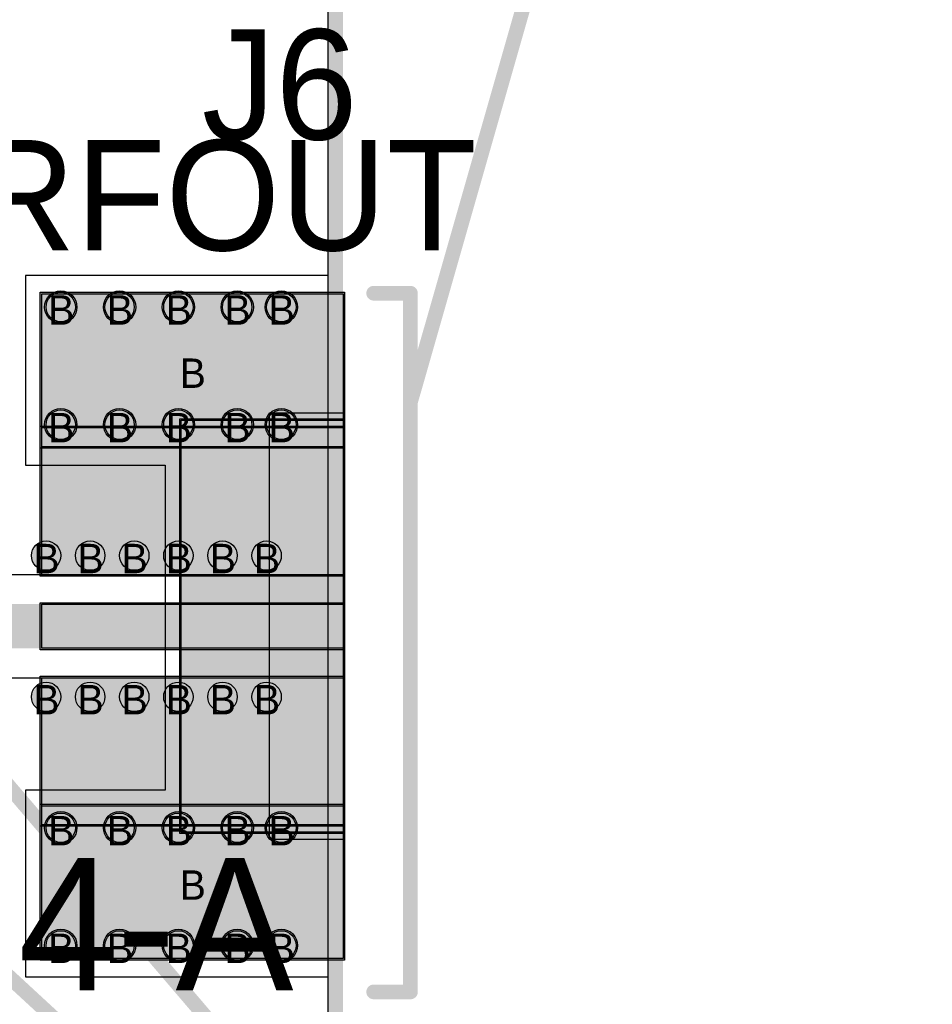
# Model space of a CAD drawing. Header units: millimetres. Extents: x -1.5 to 11.1, y -3 to 5.
# Tile 121 of 256: x 0.985 to 1.606, y 0.963 to 1.633. Entities that reach past the tile are written whole.
import ezdxf

# ---------------------------------------------------------------- set-up
doc = ezdxf.new("R2010")
doc.units = ezdxf.units.MM
doc.header["$MEASUREMENT"] = 0
for name, color, linetype, true_color in [('BottomLayer', 5, 'Continuous', 0x0000ff), ('BottomSolder', 6, 'Continuous', 0xff00ff), ('Document', 7, 'Continuous', 0x7f7f00), ('DrillDrawing', 1, 'Continuous', 0xff0000), ('Metal_2', 7, 'Continuous', 0x7f0000), ('Metal_3', 7, 'Continuous', 0x3f7f00), ('Profile', 6, 'Continuous', 0xff00ff), ('TopLayer', 1, 'Continuous', 0xff0000), ('TopOverlay', 2, 'Continuous', 0xffff00), ('TopSolder', 7, 'Continuous', 0x7f007f)]:
    doc.layers.add(name, color=color, linetype=linetype, true_color=true_color)
doc.styles.add('textstyle104', font='txt')
doc.styles.add('textstyle105', font='txt')
doc.styles.add('textstyle181', font='txt')
doc.styles.add('textstyle182', font='txt')
doc.styles.add('textstyle183', font='txt')
doc.styles.add('textstyle184', font='txt')
doc.styles.add('textstyle185', font='txt')
doc.styles.add('textstyle186', font='txt')
doc.styles.add('textstyle187', font='txt')
doc.styles.add('textstyle188', font='txt')
doc.styles.add('textstyle256', font='txt')
doc.styles.add('textstyle257', font='txt')
doc.styles.add('textstyle258', font='txt')
doc.styles.add('textstyle259', font='txt')
doc.styles.add('textstyle459', font='txt')
doc.styles.add('textstyle460', font='txt')
doc.styles.add('textstyle461', font='txt')
doc.styles.add('textstyle462', font='txt')
doc.styles.add('textstyle463', font='txt')
doc.styles.add('textstyle464', font='txt')
doc.styles.add('textstyle465', font='txt')
doc.styles.add('textstyle466', font='txt')
doc.styles.add('textstyle467', font='txt')
doc.styles.add('textstyle468', font='txt')
doc.styles.add('textstyle469', font='txt')
doc.styles.add('textstyle470', font='txt')
doc.styles.add('textstyle471', font='txt')
doc.styles.add('textstyle472', font='txt')
doc.styles.add('textstyle473', font='txt')
doc.styles.add('textstyle474', font='txt')
doc.styles.add('textstyle475', font='txt')
doc.styles.add('textstyle476', font='txt')
doc.styles.add('textstyle477', font='txt')
doc.styles.add('textstyle478', font='txt')
doc.styles.add('textstyle735', font='txt')
doc.styles.add('textstyle736', font='txt')
doc.styles.add('textstyle795', font='txt')

# ---------------------------------------------------------------- blocks, each defined once
blk = doc.blocks.new('SMA_R_____P___R__D___H_F____21')
at = {"layer": 'BottomLayer', "true_color": 0x0000ff}
for points in [[(-0.005, 0.226), (0.2, 0.226), (0.2, 0.122), (-0.005, 0.122)], [(-0.005, 0.14), (0.105, 0.14), (0.105, -0.14), (-0.005, -0.14)], [(-0.005, -0.122), (0.2, -0.122), (0.2, -0.226), (-0.005, -0.226)]]:
    blk.add_hatch(color=5, dxfattribs=at).paths.add_polyline_path(points, flags=0)
h = blk.add_hatch(color=5, dxfattribs=at)
edge = h.paths.add_edge_path(flags=0)
edge.add_arc((0.037, 0.217), 0.01, 0, 360)
h = blk.add_hatch(color=5, dxfattribs=at)
edge = h.paths.add_edge_path(flags=0)
edge.add_arc((0.067, 0.217), 0.01, 0, 360)
h = blk.add_hatch(color=5, dxfattribs=at)
edge = h.paths.add_edge_path(flags=0)
edge.add_arc((0.107, 0.217), 0.01, 0, 360)
h = blk.add_hatch(color=5, dxfattribs=at)
edge = h.paths.add_edge_path(flags=0)
edge.add_arc((0.147, 0.217), 0.01, 0, 360)
h = blk.add_hatch(color=5, dxfattribs=at)
edge = h.paths.add_edge_path(flags=0)
edge.add_arc((0.187, 0.217), 0.01, 0, 360)
h = blk.add_hatch(color=5, dxfattribs=at)
edge = h.paths.add_edge_path(flags=0)
edge.add_arc((0.037, 0.137), 0.01, 0, 360)
h = blk.add_hatch(color=5, dxfattribs=at)
edge = h.paths.add_edge_path(flags=0)
edge.add_arc((0.067, 0.137), 0.01, 0, 360)
h = blk.add_hatch(color=5, dxfattribs=at)
edge = h.paths.add_edge_path(flags=0)
edge.add_arc((0.107, 0.137), 0.01, 0, 360)
h = blk.add_hatch(color=5, dxfattribs=at)
edge = h.paths.add_edge_path(flags=0)
edge.add_arc((0.147, 0.137), 0.01, 0, 360)
h = blk.add_hatch(color=5, dxfattribs=at)
edge = h.paths.add_edge_path(flags=0)
edge.add_arc((0.187, 0.137), 0.01, 0, 360)
h = blk.add_hatch(color=5, dxfattribs=at)
edge = h.paths.add_edge_path(flags=0)
edge.add_arc((0.037, -0.137), 0.01, 0, 360)
h = blk.add_hatch(color=5, dxfattribs=at)
edge = h.paths.add_edge_path(flags=0)
edge.add_arc((0.067, -0.137), 0.01, 0, 360)
h = blk.add_hatch(color=5, dxfattribs=at)
edge = h.paths.add_edge_path(flags=0)
edge.add_arc((0.107, -0.137), 0.01, 0, 360)
h = blk.add_hatch(color=5, dxfattribs=at)
edge = h.paths.add_edge_path(flags=0)
edge.add_arc((0.147, -0.137), 0.01, 0, 360)
h = blk.add_hatch(color=5, dxfattribs=at)
edge = h.paths.add_edge_path(flags=0)
edge.add_arc((0.187, -0.137), 0.01, 0, 360)
h = blk.add_hatch(color=5, dxfattribs=at)
edge = h.paths.add_edge_path(flags=0)
edge.add_arc((0.037, -0.217), 0.01, 0, 360)
h = blk.add_hatch(color=5, dxfattribs=at)
edge = h.paths.add_edge_path(flags=0)
edge.add_arc((0.067, -0.217), 0.01, 0, 360)
h = blk.add_hatch(color=5, dxfattribs=at)
edge = h.paths.add_edge_path(flags=0)
edge.add_arc((0.107, -0.217), 0.01, 0, 360)
h = blk.add_hatch(color=5, dxfattribs=at)
edge = h.paths.add_edge_path(flags=0)
edge.add_arc((0.147, -0.217), 0.01, 0, 360)
h = blk.add_hatch(color=5, dxfattribs=at)
edge = h.paths.add_edge_path(flags=0)
edge.add_arc((0.187, -0.217), 0.01, 0, 360)
at = {"layer": 'BottomSolder', "true_color": 0xff00ff}
h = blk.add_hatch(color=6, dxfattribs=at)
edge = h.paths.add_edge_path(flags=0)
edge.add_arc((0.037, 0.217), 0.011, 0, 360)
h = blk.add_hatch(color=6, dxfattribs=at)
edge = h.paths.add_edge_path(flags=0)
edge.add_arc((0.067, 0.217), 0.011, 0, 360)
h = blk.add_hatch(color=6, dxfattribs=at)
edge = h.paths.add_edge_path(flags=0)
edge.add_arc((0.107, 0.217), 0.011, 0, 360)
h = blk.add_hatch(color=6, dxfattribs=at)
edge = h.paths.add_edge_path(flags=0)
edge.add_arc((0.147, 0.217), 0.011, 0, 360)
h = blk.add_hatch(color=6, dxfattribs=at)
edge = h.paths.add_edge_path(flags=0)
edge.add_arc((0.187, 0.217), 0.011, 0, 360)
for points in [[(-0.006, 0.227), (0.201, 0.227), (0.201, 0.121), (-0.006, 0.121)], [(-0.006, 0.141), (0.106, 0.141), (0.106, -0.141), (-0.006, -0.141)], [(-0.006, -0.121), (0.201, -0.121), (0.201, -0.227), (-0.006, -0.227)]]:
    blk.add_hatch(color=6, dxfattribs=at).paths.add_polyline_path(points, flags=0)
h = blk.add_hatch(color=6, dxfattribs=at)
edge = h.paths.add_edge_path(flags=0)
edge.add_arc((0.037, 0.137), 0.011, 0, 360)
h = blk.add_hatch(color=6, dxfattribs=at)
edge = h.paths.add_edge_path(flags=0)
edge.add_arc((0.067, 0.137), 0.011, 0, 360)
h = blk.add_hatch(color=6, dxfattribs=at)
edge = h.paths.add_edge_path(flags=0)
edge.add_arc((0.107, 0.137), 0.011, 0, 360)
h = blk.add_hatch(color=6, dxfattribs=at)
edge = h.paths.add_edge_path(flags=0)
edge.add_arc((0.147, 0.137), 0.011, 0, 360)
h = blk.add_hatch(color=6, dxfattribs=at)
edge = h.paths.add_edge_path(flags=0)
edge.add_arc((0.187, 0.137), 0.011, 0, 360)
h = blk.add_hatch(color=6, dxfattribs=at)
edge = h.paths.add_edge_path(flags=0)
edge.add_arc((0.037, -0.137), 0.011, 0, 360)
h = blk.add_hatch(color=6, dxfattribs=at)
edge = h.paths.add_edge_path(flags=0)
edge.add_arc((0.067, -0.137), 0.011, 0, 360)
h = blk.add_hatch(color=6, dxfattribs=at)
edge = h.paths.add_edge_path(flags=0)
edge.add_arc((0.107, -0.137), 0.011, 0, 360)
h = blk.add_hatch(color=6, dxfattribs=at)
edge = h.paths.add_edge_path(flags=0)
edge.add_arc((0.147, -0.137), 0.011, 0, 360)
h = blk.add_hatch(color=6, dxfattribs=at)
edge = h.paths.add_edge_path(flags=0)
edge.add_arc((0.187, -0.137), 0.011, 0, 360)
h = blk.add_hatch(color=6, dxfattribs=at)
edge = h.paths.add_edge_path(flags=0)
edge.add_arc((0.037, -0.217), 0.011, 0, 360)
h = blk.add_hatch(color=6, dxfattribs=at)
edge = h.paths.add_edge_path(flags=0)
edge.add_arc((0.067, -0.217), 0.011, 0, 360)
h = blk.add_hatch(color=6, dxfattribs=at)
edge = h.paths.add_edge_path(flags=0)
edge.add_arc((0.107, -0.217), 0.011, 0, 360)
h = blk.add_hatch(color=6, dxfattribs=at)
edge = h.paths.add_edge_path(flags=0)
edge.add_arc((0.147, -0.217), 0.011, 0, 360)
h = blk.add_hatch(color=6, dxfattribs=at)
edge = h.paths.add_edge_path(flags=0)
edge.add_arc((0.187, -0.217), 0.011, 0, 360)
at = {"layer": 'Metal_2', "true_color": 0x7f0000}
for points in [[(-0.005, 0.226), (0.2, 0.226), (0.2, 0.122), (-0.005, 0.122)], [(-0.005, 0.145), (0.045, 0.145), (0.045, -0.145), (-0.005, -0.145)], [(-0.005, -0.122), (0.2, -0.122), (0.2, -0.226), (-0.005, -0.226)]]:
    blk.add_hatch(color=16, dxfattribs=at).paths.add_polyline_path(points, flags=0)
h = blk.add_hatch(color=16, dxfattribs=at)
edge = h.paths.add_edge_path(flags=0)
edge.add_arc((0.037, 0.217), 0.01, 0, 360)
h = blk.add_hatch(color=16, dxfattribs=at)
edge = h.paths.add_edge_path(flags=0)
edge.add_arc((0.067, 0.217), 0.01, 0, 360)
h = blk.add_hatch(color=16, dxfattribs=at)
edge = h.paths.add_edge_path(flags=0)
edge.add_arc((0.107, 0.217), 0.01, 0, 360)
h = blk.add_hatch(color=16, dxfattribs=at)
edge = h.paths.add_edge_path(flags=0)
edge.add_arc((0.147, 0.217), 0.01, 0, 360)
h = blk.add_hatch(color=16, dxfattribs=at)
edge = h.paths.add_edge_path(flags=0)
edge.add_arc((0.187, 0.217), 0.01, 0, 360)
h = blk.add_hatch(color=16, dxfattribs=at)
edge = h.paths.add_edge_path(flags=0)
edge.add_arc((0.037, 0.137), 0.01, 0, 360)
h = blk.add_hatch(color=16, dxfattribs=at)
edge = h.paths.add_edge_path(flags=0)
edge.add_arc((0.067, 0.137), 0.01, 0, 360)
h = blk.add_hatch(color=16, dxfattribs=at)
edge = h.paths.add_edge_path(flags=0)
edge.add_arc((0.107, 0.137), 0.01, 0, 360)
h = blk.add_hatch(color=16, dxfattribs=at)
edge = h.paths.add_edge_path(flags=0)
edge.add_arc((0.147, 0.137), 0.01, 0, 360)
h = blk.add_hatch(color=16, dxfattribs=at)
edge = h.paths.add_edge_path(flags=0)
edge.add_arc((0.187, 0.137), 0.01, 0, 360)
h = blk.add_hatch(color=16, dxfattribs=at)
edge = h.paths.add_edge_path(flags=0)
edge.add_arc((0.037, -0.137), 0.01, 0, 360)
h = blk.add_hatch(color=16, dxfattribs=at)
edge = h.paths.add_edge_path(flags=0)
edge.add_arc((0.067, -0.137), 0.01, 0, 360)
h = blk.add_hatch(color=16, dxfattribs=at)
edge = h.paths.add_edge_path(flags=0)
edge.add_arc((0.107, -0.137), 0.01, 0, 360)
h = blk.add_hatch(color=16, dxfattribs=at)
edge = h.paths.add_edge_path(flags=0)
edge.add_arc((0.147, -0.137), 0.01, 0, 360)
h = blk.add_hatch(color=16, dxfattribs=at)
edge = h.paths.add_edge_path(flags=0)
edge.add_arc((0.187, -0.137), 0.01, 0, 360)
h = blk.add_hatch(color=16, dxfattribs=at)
edge = h.paths.add_edge_path(flags=0)
edge.add_arc((0.037, -0.217), 0.01, 0, 360)
h = blk.add_hatch(color=16, dxfattribs=at)
edge = h.paths.add_edge_path(flags=0)
edge.add_arc((0.067, -0.217), 0.01, 0, 360)
h = blk.add_hatch(color=16, dxfattribs=at)
edge = h.paths.add_edge_path(flags=0)
edge.add_arc((0.107, -0.217), 0.01, 0, 360)
h = blk.add_hatch(color=16, dxfattribs=at)
edge = h.paths.add_edge_path(flags=0)
edge.add_arc((0.147, -0.217), 0.01, 0, 360)
h = blk.add_hatch(color=16, dxfattribs=at)
edge = h.paths.add_edge_path(flags=0)
edge.add_arc((0.187, -0.217), 0.01, 0, 360)
at = {"layer": 'Metal_3', "true_color": 0x3f7f00}
for points in [[(-0.005, 0.226), (0.2, 0.226), (0.2, 0.122), (-0.005, 0.122)], [(-0.005, -0.122), (0.2, -0.122), (0.2, -0.226), (-0.005, -0.226)]]:
    blk.add_hatch(color=76, dxfattribs=at).paths.add_polyline_path(points, flags=0)
h = blk.add_hatch(color=76, dxfattribs=at)
edge = h.paths.add_edge_path(flags=0)
edge.add_arc((0.037, 0.217), 0.01, 0, 360)
h = blk.add_hatch(color=76, dxfattribs=at)
edge = h.paths.add_edge_path(flags=0)
edge.add_arc((0.067, 0.217), 0.01, 0, 360)
h = blk.add_hatch(color=76, dxfattribs=at)
edge = h.paths.add_edge_path(flags=0)
edge.add_arc((0.107, 0.217), 0.01, 0, 360)
h = blk.add_hatch(color=76, dxfattribs=at)
edge = h.paths.add_edge_path(flags=0)
edge.add_arc((0.147, 0.217), 0.01, 0, 360)
h = blk.add_hatch(color=76, dxfattribs=at)
edge = h.paths.add_edge_path(flags=0)
edge.add_arc((0.187, 0.217), 0.01, 0, 360)
h = blk.add_hatch(color=76, dxfattribs=at)
edge = h.paths.add_edge_path(flags=0)
edge.add_arc((0.037, 0.137), 0.01, 0, 360)
h = blk.add_hatch(color=76, dxfattribs=at)
edge = h.paths.add_edge_path(flags=0)
edge.add_arc((0.067, 0.137), 0.01, 0, 360)
h = blk.add_hatch(color=76, dxfattribs=at)
edge = h.paths.add_edge_path(flags=0)
edge.add_arc((0.107, 0.137), 0.01, 0, 360)
h = blk.add_hatch(color=76, dxfattribs=at)
edge = h.paths.add_edge_path(flags=0)
edge.add_arc((0.147, 0.137), 0.01, 0, 360)
h = blk.add_hatch(color=76, dxfattribs=at)
edge = h.paths.add_edge_path(flags=0)
edge.add_arc((0.187, 0.137), 0.01, 0, 360)
h = blk.add_hatch(color=76, dxfattribs=at)
edge = h.paths.add_edge_path(flags=0)
edge.add_arc((0.037, -0.137), 0.01, 0, 360)
h = blk.add_hatch(color=76, dxfattribs=at)
edge = h.paths.add_edge_path(flags=0)
edge.add_arc((0.067, -0.137), 0.01, 0, 360)
h = blk.add_hatch(color=76, dxfattribs=at)
edge = h.paths.add_edge_path(flags=0)
edge.add_arc((0.107, -0.137), 0.01, 0, 360)
h = blk.add_hatch(color=76, dxfattribs=at)
edge = h.paths.add_edge_path(flags=0)
edge.add_arc((0.147, -0.137), 0.01, 0, 360)
h = blk.add_hatch(color=76, dxfattribs=at)
edge = h.paths.add_edge_path(flags=0)
edge.add_arc((0.187, -0.137), 0.01, 0, 360)
h = blk.add_hatch(color=76, dxfattribs=at)
edge = h.paths.add_edge_path(flags=0)
edge.add_arc((0.037, -0.217), 0.01, 0, 360)
h = blk.add_hatch(color=76, dxfattribs=at)
edge = h.paths.add_edge_path(flags=0)
edge.add_arc((0.067, -0.217), 0.01, 0, 360)
h = blk.add_hatch(color=76, dxfattribs=at)
edge = h.paths.add_edge_path(flags=0)
edge.add_arc((0.107, -0.217), 0.01, 0, 360)
h = blk.add_hatch(color=76, dxfattribs=at)
edge = h.paths.add_edge_path(flags=0)
edge.add_arc((0.147, -0.217), 0.01, 0, 360)
h = blk.add_hatch(color=76, dxfattribs=at)
edge = h.paths.add_edge_path(flags=0)
edge.add_arc((0.187, -0.217), 0.01, 0, 360)
at = {"layer": 'TopLayer', "true_color": 0xff0000}
for points in [[(-0.005, 0.226), (0.2, 0.226), (0.2, 0.122), (-0.005, 0.122)], [(-0.005, 0.135), (0.2, 0.135), (0.2, 0.035), (-0.005, 0.035)], [(-0.005, 0.015), (0.2, 0.015), (0.2, -0.015), (-0.005, -0.015)], [(-0.005, -0.035), (0.2, -0.035), (0.2, -0.135), (-0.005, -0.135)], [(-0.005, -0.122), (0.2, -0.122), (0.2, -0.226), (-0.005, -0.226)]]:
    blk.add_hatch(color=1, dxfattribs=at).paths.add_polyline_path(points, flags=0)
h = blk.add_hatch(color=1, dxfattribs=at)
edge = h.paths.add_edge_path(flags=0)
edge.add_arc((0.037, 0.217), 0.01, 0, 360)
h = blk.add_hatch(color=1, dxfattribs=at)
edge = h.paths.add_edge_path(flags=0)
edge.add_arc((0.067, 0.217), 0.01, 0, 360)
h = blk.add_hatch(color=1, dxfattribs=at)
edge = h.paths.add_edge_path(flags=0)
edge.add_arc((0.107, 0.217), 0.01, 0, 360)
h = blk.add_hatch(color=1, dxfattribs=at)
edge = h.paths.add_edge_path(flags=0)
edge.add_arc((0.147, 0.217), 0.01, 0, 360)
h = blk.add_hatch(color=1, dxfattribs=at)
edge = h.paths.add_edge_path(flags=0)
edge.add_arc((0.187, 0.217), 0.01, 0, 360)
h = blk.add_hatch(color=1, dxfattribs=at)
edge = h.paths.add_edge_path(flags=0)
edge.add_arc((0.037, 0.137), 0.01, 0, 360)
h = blk.add_hatch(color=1, dxfattribs=at)
edge = h.paths.add_edge_path(flags=0)
edge.add_arc((0.067, 0.137), 0.01, 0, 360)
h = blk.add_hatch(color=1, dxfattribs=at)
edge = h.paths.add_edge_path(flags=0)
edge.add_arc((0.107, 0.137), 0.01, 0, 360)
h = blk.add_hatch(color=1, dxfattribs=at)
edge = h.paths.add_edge_path(flags=0)
edge.add_arc((0.147, 0.137), 0.01, 0, 360)
h = blk.add_hatch(color=1, dxfattribs=at)
edge = h.paths.add_edge_path(flags=0)
edge.add_arc((0.187, 0.137), 0.01, 0, 360)
h = blk.add_hatch(color=1, dxfattribs=at)
edge = h.paths.add_edge_path(flags=0)
edge.add_arc((0.037, -0.137), 0.01, 0, 360)
h = blk.add_hatch(color=1, dxfattribs=at)
edge = h.paths.add_edge_path(flags=0)
edge.add_arc((0.067, -0.137), 0.01, 0, 360)
h = blk.add_hatch(color=1, dxfattribs=at)
edge = h.paths.add_edge_path(flags=0)
edge.add_arc((0.107, -0.137), 0.01, 0, 360)
h = blk.add_hatch(color=1, dxfattribs=at)
edge = h.paths.add_edge_path(flags=0)
edge.add_arc((0.147, -0.137), 0.01, 0, 360)
h = blk.add_hatch(color=1, dxfattribs=at)
edge = h.paths.add_edge_path(flags=0)
edge.add_arc((0.187, -0.137), 0.01, 0, 360)
h = blk.add_hatch(color=1, dxfattribs=at)
edge = h.paths.add_edge_path(flags=0)
edge.add_arc((0.037, -0.217), 0.01, 0, 360)
h = blk.add_hatch(color=1, dxfattribs=at)
edge = h.paths.add_edge_path(flags=0)
edge.add_arc((0.067, -0.217), 0.01, 0, 360)
h = blk.add_hatch(color=1, dxfattribs=at)
edge = h.paths.add_edge_path(flags=0)
edge.add_arc((0.107, -0.217), 0.01, 0, 360)
h = blk.add_hatch(color=1, dxfattribs=at)
edge = h.paths.add_edge_path(flags=0)
edge.add_arc((0.147, -0.217), 0.01, 0, 360)
h = blk.add_hatch(color=1, dxfattribs=at)
edge = h.paths.add_edge_path(flags=0)
edge.add_arc((0.187, -0.217), 0.01, 0, 360)
at = {"layer": 'TopSolder', "true_color": 0x7f007f}
h = blk.add_hatch(color=216, dxfattribs=at)
edge = h.paths.add_edge_path(flags=0)
edge.add_arc((0.037, 0.217), 0.011, 0, 360)
h = blk.add_hatch(color=216, dxfattribs=at)
edge = h.paths.add_edge_path(flags=0)
edge.add_arc((0.067, 0.217), 0.011, 0, 360)
h = blk.add_hatch(color=216, dxfattribs=at)
edge = h.paths.add_edge_path(flags=0)
edge.add_arc((0.107, 0.217), 0.011, 0, 360)
h = blk.add_hatch(color=216, dxfattribs=at)
edge = h.paths.add_edge_path(flags=0)
edge.add_arc((0.147, 0.217), 0.011, 0, 360)
h = blk.add_hatch(color=216, dxfattribs=at)
edge = h.paths.add_edge_path(flags=0)
edge.add_arc((0.187, 0.217), 0.011, 0, 360)
for points in [[(-0.006, 0.227), (0.201, 0.227), (0.201, 0.121), (-0.006, 0.121)], [(-0.006, 0.136), (0.201, 0.136), (0.201, 0.034), (-0.006, 0.034)], [(-0.006, 0.016), (0.201, 0.016), (0.201, -0.016), (-0.006, -0.016)], [(-0.006, -0.034), (0.201, -0.034), (0.201, -0.136), (-0.006, -0.136)], [(-0.006, -0.121), (0.201, -0.121), (0.201, -0.227), (-0.006, -0.227)]]:
    blk.add_hatch(color=216, dxfattribs=at).paths.add_polyline_path(points, flags=0)
h = blk.add_hatch(color=216, dxfattribs=at)
edge = h.paths.add_edge_path(flags=0)
edge.add_arc((0.037, 0.137), 0.011, 0, 360)
h = blk.add_hatch(color=216, dxfattribs=at)
edge = h.paths.add_edge_path(flags=0)
edge.add_arc((0.067, 0.137), 0.011, 0, 360)
h = blk.add_hatch(color=216, dxfattribs=at)
edge = h.paths.add_edge_path(flags=0)
edge.add_arc((0.107, 0.137), 0.011, 0, 360)
h = blk.add_hatch(color=216, dxfattribs=at)
edge = h.paths.add_edge_path(flags=0)
edge.add_arc((0.147, 0.137), 0.011, 0, 360)
h = blk.add_hatch(color=216, dxfattribs=at)
edge = h.paths.add_edge_path(flags=0)
edge.add_arc((0.187, 0.137), 0.011, 0, 360)
h = blk.add_hatch(color=216, dxfattribs=at)
edge = h.paths.add_edge_path(flags=0)
edge.add_arc((0.037, -0.137), 0.011, 0, 360)
h = blk.add_hatch(color=216, dxfattribs=at)
edge = h.paths.add_edge_path(flags=0)
edge.add_arc((0.067, -0.137), 0.011, 0, 360)
h = blk.add_hatch(color=216, dxfattribs=at)
edge = h.paths.add_edge_path(flags=0)
edge.add_arc((0.107, -0.137), 0.011, 0, 360)
h = blk.add_hatch(color=216, dxfattribs=at)
edge = h.paths.add_edge_path(flags=0)
edge.add_arc((0.147, -0.137), 0.011, 0, 360)
h = blk.add_hatch(color=216, dxfattribs=at)
edge = h.paths.add_edge_path(flags=0)
edge.add_arc((0.187, -0.137), 0.011, 0, 360)
h = blk.add_hatch(color=216, dxfattribs=at)
edge = h.paths.add_edge_path(flags=0)
edge.add_arc((0.037, -0.217), 0.011, 0, 360)
h = blk.add_hatch(color=216, dxfattribs=at)
edge = h.paths.add_edge_path(flags=0)
edge.add_arc((0.067, -0.217), 0.011, 0, 360)
h = blk.add_hatch(color=216, dxfattribs=at)
edge = h.paths.add_edge_path(flags=0)
edge.add_arc((0.107, -0.217), 0.011, 0, 360)
h = blk.add_hatch(color=216, dxfattribs=at)
edge = h.paths.add_edge_path(flags=0)
edge.add_arc((0.147, -0.217), 0.011, 0, 360)
h = blk.add_hatch(color=216, dxfattribs=at)
edge = h.paths.add_edge_path(flags=0)
edge.add_arc((0.187, -0.217), 0.011, 0, 360)
at = {"layer": 'BottomLayer', "color": 5, "true_color": 0x0000ff}
for p, q in [((-0.005, 0.226), (0.2, 0.226)), ((-0.005, 0.122), (-0.005, 0.226)), ((0.2, 0.226), (0.2, 0.122)), ((-0.005, 0.14), (0.105, 0.14)), ((-0.005, -0.14), (-0.005, 0.14)), ((0.105, 0.14), (0.105, -0.14)), ((0.2, 0.122), (-0.005, 0.122)), ((-0.005, -0.122), (0.2, -0.122)), ((-0.005, -0.226), (-0.005, -0.122)), ((0.2, -0.122), (0.2, -0.226)), ((0.105, -0.14), (-0.005, -0.14)), ((0.2, -0.226), (-0.005, -0.226))]:
    blk.add_line(p, q, dxfattribs=at)
for centre in [(0.037, 0.217), (0.067, 0.217), (0.107, 0.217), (0.147, 0.217), (0.187, 0.217), (0.037, 0.137), (0.067, 0.137), (0.107, 0.137), (0.147, 0.137), (0.187, 0.137), (0.037, -0.137), (0.067, -0.137), (0.107, -0.137), (0.147, -0.137), (0.187, -0.137), (0.037, -0.217), (0.067, -0.217), (0.107, -0.217), (0.147, -0.217), (0.187, -0.217)]:
    blk.add_circle(centre, 0.01, dxfattribs=at)
at = {"layer": 'BottomSolder', "color": 6, "true_color": 0xff00ff}
for p, q in [((-0.006, 0.227), (0.201, 0.227)), ((-0.006, 0.121), (-0.006, 0.227)), ((0.201, 0.227), (0.201, 0.121)), ((-0.006, 0.141), (0.106, 0.141)), ((-0.006, -0.141), (-0.006, 0.141)), ((0.106, 0.141), (0.106, -0.141)), ((0.201, 0.121), (-0.006, 0.121)), ((-0.006, -0.121), (0.201, -0.121)), ((-0.006, -0.227), (-0.006, -0.121)), ((0.201, -0.121), (0.201, -0.227)), ((0.106, -0.141), (-0.006, -0.141)), ((0.201, -0.227), (-0.006, -0.227))]:
    blk.add_line(p, q, dxfattribs=at)
for centre in [(0.037, 0.217), (0.067, 0.217), (0.107, 0.217), (0.147, 0.217), (0.187, 0.217), (0.037, 0.137), (0.067, 0.137), (0.107, 0.137), (0.147, 0.137), (0.187, 0.137), (0.037, -0.137), (0.067, -0.137), (0.107, -0.137), (0.147, -0.137), (0.187, -0.137), (0.037, -0.217), (0.067, -0.217), (0.107, -0.217), (0.147, -0.217), (0.187, -0.217)]:
    blk.add_circle(centre, 0.011, dxfattribs=at)
at = {"layer": 'Metal_2', "color": 16, "true_color": 0x7f0000}
for p, q in [((-0.005, 0.226), (0.2, 0.226)), ((-0.005, 0.122), (-0.005, 0.226)), ((0.2, 0.226), (0.2, 0.122)), ((-0.005, 0.145), (0.045, 0.145)), ((-0.005, -0.145), (-0.005, 0.145)), ((0.045, 0.145), (0.045, -0.145)), ((0.2, 0.122), (-0.005, 0.122)), ((-0.005, -0.122), (0.2, -0.122)), ((-0.005, -0.226), (-0.005, -0.122)), ((0.2, -0.122), (0.2, -0.226)), ((0.045, -0.145), (-0.005, -0.145)), ((0.2, -0.226), (-0.005, -0.226))]:
    blk.add_line(p, q, dxfattribs=at)
for centre in [(0.037, 0.217), (0.067, 0.217), (0.107, 0.217), (0.147, 0.217), (0.187, 0.217), (0.037, 0.137), (0.067, 0.137), (0.107, 0.137), (0.147, 0.137), (0.187, 0.137), (0.037, -0.137), (0.067, -0.137), (0.107, -0.137), (0.147, -0.137), (0.187, -0.137), (0.037, -0.217), (0.067, -0.217), (0.107, -0.217), (0.147, -0.217), (0.187, -0.217)]:
    blk.add_circle(centre, 0.01, dxfattribs=at)
at = {"layer": 'Metal_3', "color": 76, "true_color": 0x3f7f00}
for p, q in [((-0.005, 0.226), (0.2, 0.226)), ((-0.005, 0.122), (-0.005, 0.226)), ((0.2, 0.226), (0.2, 0.122)), ((0.2, 0.122), (-0.005, 0.122)), ((-0.005, -0.122), (0.2, -0.122)), ((-0.005, -0.226), (-0.005, -0.122)), ((0.2, -0.122), (0.2, -0.226)), ((0.2, -0.226), (-0.005, -0.226))]:
    blk.add_line(p, q, dxfattribs=at)
for centre in [(0.037, 0.217), (0.067, 0.217), (0.107, 0.217), (0.147, 0.217), (0.187, 0.217), (0.037, 0.137), (0.067, 0.137), (0.107, 0.137), (0.147, 0.137), (0.187, 0.137), (0.037, -0.137), (0.067, -0.137), (0.107, -0.137), (0.147, -0.137), (0.187, -0.137), (0.037, -0.217), (0.067, -0.217), (0.107, -0.217), (0.147, -0.217), (0.187, -0.217)]:
    blk.add_circle(centre, 0.01, dxfattribs=at)
at = {"layer": 'TopLayer', "color": 1, "true_color": 0xff0000}
for p, q in [((-0.005, 0.226), (0.2, 0.226)), ((-0.005, 0.122), (-0.005, 0.226)), ((0.2, 0.226), (0.2, 0.122)), ((-0.005, 0.135), (0.2, 0.135)), ((-0.005, 0.035), (-0.005, 0.135)), ((0.2, 0.135), (0.2, 0.035)), ((0.2, 0.122), (-0.005, 0.122)), ((0.2, 0.035), (-0.005, 0.035)), ((-0.005, 0.015), (0.2, 0.015)), ((-0.005, -0.015), (-0.005, 0.015)), ((0.2, 0.015), (0.2, -0.015)), ((0.2, -0.015), (-0.005, -0.015)), ((-0.005, -0.035), (0.2, -0.035)), ((-0.005, -0.135), (-0.005, -0.035)), ((0.2, -0.035), (0.2, -0.135)), ((-0.005, -0.122), (0.2, -0.122)), ((-0.005, -0.226), (-0.005, -0.122)), ((0.2, -0.122), (0.2, -0.226)), ((0.2, -0.135), (-0.005, -0.135)), ((0.2, -0.226), (-0.005, -0.226))]:
    blk.add_line(p, q, dxfattribs=at)
for centre in [(0.037, 0.217), (0.067, 0.217), (0.107, 0.217), (0.147, 0.217), (0.187, 0.217), (0.037, 0.137), (0.067, 0.137), (0.107, 0.137), (0.147, 0.137), (0.187, 0.137), (0.037, -0.137), (0.067, -0.137), (0.107, -0.137), (0.147, -0.137), (0.187, -0.137), (0.037, -0.217), (0.067, -0.217), (0.107, -0.217), (0.147, -0.217), (0.187, -0.217)]:
    blk.add_circle(centre, 0.01, dxfattribs=at)
at = {"layer": 'TopSolder', "color": 216, "true_color": 0x7f007f}
for p, q in [((-0.006, 0.227), (0.201, 0.227)), ((-0.006, 0.121), (-0.006, 0.227)), ((0.201, 0.227), (0.201, 0.121)), ((-0.006, 0.136), (0.201, 0.136)), ((-0.006, 0.034), (-0.006, 0.136)), ((0.201, 0.136), (0.201, 0.034)), ((0.201, 0.121), (-0.006, 0.121)), ((0.201, 0.034), (-0.006, 0.034)), ((-0.006, 0.016), (0.201, 0.016)), ((-0.006, -0.016), (-0.006, 0.016)), ((0.201, 0.016), (0.201, -0.016)), ((0.201, -0.016), (-0.006, -0.016)), ((-0.006, -0.034), (0.201, -0.034)), ((-0.006, -0.136), (-0.006, -0.034)), ((0.201, -0.034), (0.201, -0.136)), ((-0.006, -0.121), (0.201, -0.121)), ((-0.006, -0.227), (-0.006, -0.121)), ((0.201, -0.121), (0.201, -0.227)), ((0.201, -0.136), (-0.006, -0.136)), ((0.201, -0.227), (-0.006, -0.227))]:
    blk.add_line(p, q, dxfattribs=at)
for centre in [(0.037, 0.217), (0.067, 0.217), (0.107, 0.217), (0.147, 0.217), (0.187, 0.217), (0.037, 0.137), (0.067, 0.137), (0.107, 0.137), (0.147, 0.137), (0.187, 0.137), (0.037, -0.137), (0.067, -0.137), (0.107, -0.137), (0.147, -0.137), (0.187, -0.137), (0.037, -0.217), (0.067, -0.217), (0.107, -0.217), (0.147, -0.217), (0.187, -0.217)]:
    blk.add_circle(centre, 0.011, dxfattribs=at)

msp = doc.modelspace()

# ---------------------------------------------------------------- hatches: boundary and pattern name
at = {"layer": 'BottomLayer', "true_color": 0x0000ff}
h = msp.add_hatch(color=5, dxfattribs=at)
edge = h.paths.add_edge_path(flags=0)
edge.add_arc((1.003, 1.26847), 0.01, 0, 360)
h = msp.add_hatch(color=5, dxfattribs=at)
edge = h.paths.add_edge_path(flags=0)
edge.add_arc((1.033, 1.26847), 0.01, 0, 360)
h = msp.add_hatch(color=5, dxfattribs=at)
edge = h.paths.add_edge_path(flags=0)
edge.add_arc((1.063, 1.26847), 0.01, 0, 360)
h = msp.add_hatch(color=5, dxfattribs=at)
edge = h.paths.add_edge_path(flags=0)
edge.add_arc((1.093, 1.26847), 0.01, 0, 360)
h = msp.add_hatch(color=5, dxfattribs=at)
edge = h.paths.add_edge_path(flags=0)
edge.add_arc((1.123, 1.26847), 0.01, 0, 360)
h = msp.add_hatch(color=5, dxfattribs=at)
edge = h.paths.add_edge_path(flags=0)
edge.add_arc((1.153, 1.26847), 0.01, 0, 360)
h = msp.add_hatch(color=5, dxfattribs=at)
edge = h.paths.add_edge_path(flags=0)
edge.add_arc((1.003, 1.17247), 0.01, 0, 360)
h = msp.add_hatch(color=5, dxfattribs=at)
edge = h.paths.add_edge_path(flags=0)
edge.add_arc((1.033, 1.17247), 0.01, 0, 360)
h = msp.add_hatch(color=5, dxfattribs=at)
edge = h.paths.add_edge_path(flags=0)
edge.add_arc((1.063, 1.17247), 0.01, 0, 360)
h = msp.add_hatch(color=5, dxfattribs=at)
edge = h.paths.add_edge_path(flags=0)
edge.add_arc((1.093, 1.17247), 0.01, 0, 360)
h = msp.add_hatch(color=5, dxfattribs=at)
edge = h.paths.add_edge_path(flags=0)
edge.add_arc((1.123, 1.17247), 0.01, 0, 360)
h = msp.add_hatch(color=5, dxfattribs=at)
edge = h.paths.add_edge_path(flags=0)
edge.add_arc((1.153, 1.17247), 0.01, 0, 360)
at = {"layer": 'Metal_2', "true_color": 0x7f0000}
h = msp.add_hatch(color=16, dxfattribs=at)
edge = h.paths.add_edge_path(flags=0)
edge.add_arc((1.003, 1.26847), 0.01, 0, 360)
h = msp.add_hatch(color=16, dxfattribs=at)
edge = h.paths.add_edge_path(flags=0)
edge.add_arc((1.033, 1.26847), 0.01, 0, 360)
h = msp.add_hatch(color=16, dxfattribs=at)
edge = h.paths.add_edge_path(flags=0)
edge.add_arc((1.063, 1.26847), 0.01, 0, 360)
h = msp.add_hatch(color=16, dxfattribs=at)
edge = h.paths.add_edge_path(flags=0)
edge.add_arc((1.093, 1.26847), 0.01, 0, 360)
h = msp.add_hatch(color=16, dxfattribs=at)
edge = h.paths.add_edge_path(flags=0)
edge.add_arc((1.123, 1.26847), 0.01, 0, 360)
h = msp.add_hatch(color=16, dxfattribs=at)
edge = h.paths.add_edge_path(flags=0)
edge.add_arc((1.153, 1.26847), 0.01, 0, 360)
h = msp.add_hatch(color=16, dxfattribs=at)
edge = h.paths.add_edge_path(flags=0)
edge.add_arc((1.003, 1.17247), 0.01, 0, 360)
h = msp.add_hatch(color=16, dxfattribs=at)
edge = h.paths.add_edge_path(flags=0)
edge.add_arc((1.033, 1.17247), 0.01, 0, 360)
h = msp.add_hatch(color=16, dxfattribs=at)
edge = h.paths.add_edge_path(flags=0)
edge.add_arc((1.063, 1.17247), 0.01, 0, 360)
h = msp.add_hatch(color=16, dxfattribs=at)
edge = h.paths.add_edge_path(flags=0)
edge.add_arc((1.093, 1.17247), 0.01, 0, 360)
h = msp.add_hatch(color=16, dxfattribs=at)
edge = h.paths.add_edge_path(flags=0)
edge.add_arc((1.123, 1.17247), 0.01, 0, 360)
h = msp.add_hatch(color=16, dxfattribs=at)
edge = h.paths.add_edge_path(flags=0)
edge.add_arc((1.153, 1.17247), 0.01, 0, 360)
at = {"layer": 'Metal_3', "true_color": 0x3f7f00}
h = msp.add_hatch(color=76, dxfattribs=at)
edge = h.paths.add_edge_path(flags=0)
edge.add_arc((1.003, 1.26847), 0.01, 0, 360)
h = msp.add_hatch(color=76, dxfattribs=at)
edge = h.paths.add_edge_path(flags=0)
edge.add_arc((1.033, 1.26847), 0.01, 0, 360)
h = msp.add_hatch(color=76, dxfattribs=at)
edge = h.paths.add_edge_path(flags=0)
edge.add_arc((1.063, 1.26847), 0.01, 0, 360)
h = msp.add_hatch(color=76, dxfattribs=at)
edge = h.paths.add_edge_path(flags=0)
edge.add_arc((1.093, 1.26847), 0.01, 0, 360)
h = msp.add_hatch(color=76, dxfattribs=at)
edge = h.paths.add_edge_path(flags=0)
edge.add_arc((1.123, 1.26847), 0.01, 0, 360)
h = msp.add_hatch(color=76, dxfattribs=at)
edge = h.paths.add_edge_path(flags=0)
edge.add_arc((1.153, 1.26847), 0.01, 0, 360)
h = msp.add_hatch(color=76, dxfattribs=at)
edge = h.paths.add_edge_path(flags=0)
edge.add_arc((1.003, 1.17247), 0.01, 0, 360)
h = msp.add_hatch(color=76, dxfattribs=at)
edge = h.paths.add_edge_path(flags=0)
edge.add_arc((1.033, 1.17247), 0.01, 0, 360)
h = msp.add_hatch(color=76, dxfattribs=at)
edge = h.paths.add_edge_path(flags=0)
edge.add_arc((1.063, 1.17247), 0.01, 0, 360)
h = msp.add_hatch(color=76, dxfattribs=at)
edge = h.paths.add_edge_path(flags=0)
edge.add_arc((1.093, 1.17247), 0.01, 0, 360)
h = msp.add_hatch(color=76, dxfattribs=at)
edge = h.paths.add_edge_path(flags=0)
edge.add_arc((1.123, 1.17247), 0.01, 0, 360)
h = msp.add_hatch(color=76, dxfattribs=at)
edge = h.paths.add_edge_path(flags=0)
edge.add_arc((1.153, 1.17247), 0.01, 0, 360)
at = {"layer": 'TopLayer', "true_color": 0xff0000}
h = msp.add_hatch(color=1, dxfattribs=at)
edge = h.paths.add_edge_path(flags=0)
edge.add_arc((1.003, 1.26847), 0.01, 0, 360)
h = msp.add_hatch(color=1, dxfattribs=at)
edge = h.paths.add_edge_path(flags=0)
edge.add_arc((1.033, 1.26847), 0.01, 0, 360)
h = msp.add_hatch(color=1, dxfattribs=at)
edge = h.paths.add_edge_path(flags=0)
edge.add_arc((1.063, 1.26847), 0.01, 0, 360)
h = msp.add_hatch(color=1, dxfattribs=at)
edge = h.paths.add_edge_path(flags=0)
edge.add_arc((1.093, 1.26847), 0.01, 0, 360)
h = msp.add_hatch(color=1, dxfattribs=at)
edge = h.paths.add_edge_path(flags=0)
edge.add_arc((1.123, 1.26847), 0.01, 0, 360)
h = msp.add_hatch(color=1, dxfattribs=at)
edge = h.paths.add_edge_path(flags=0)
edge.add_arc((1.153, 1.26847), 0.01, 0, 360)
h = msp.add_hatch(color=1, dxfattribs=at)
edge = h.paths.add_edge_path(flags=0)
edge.add_arc((1.003, 1.17247), 0.01, 0, 360)
h = msp.add_hatch(color=1, dxfattribs=at)
edge = h.paths.add_edge_path(flags=0)
edge.add_arc((1.033, 1.17247), 0.01, 0, 360)
h = msp.add_hatch(color=1, dxfattribs=at)
edge = h.paths.add_edge_path(flags=0)
edge.add_arc((1.063, 1.17247), 0.01, 0, 360)
h = msp.add_hatch(color=1, dxfattribs=at)
edge = h.paths.add_edge_path(flags=0)
edge.add_arc((1.093, 1.17247), 0.01, 0, 360)
h = msp.add_hatch(color=1, dxfattribs=at)
edge = h.paths.add_edge_path(flags=0)
edge.add_arc((1.123, 1.17247), 0.01, 0, 360)
h = msp.add_hatch(color=1, dxfattribs=at)
edge = h.paths.add_edge_path(flags=0)
edge.add_arc((1.153, 1.17247), 0.01, 0, 360)

# ---------------------------------------------------------------- linework, layer by layer
at = {"layer": 'BottomLayer'}
msp.add_line((1.19459, 2.85337), (1.19459, 0.61541), dxfattribs=at)
at = {"layer": 'BottomLayer', "color": 5, "true_color": 0x0000ff}
for centre in [(1.003, 1.26847), (1.033, 1.26847), (1.063, 1.26847), (1.093, 1.26847), (1.123, 1.26847), (1.153, 1.26847), (1.003, 1.17247), (1.033, 1.17247), (1.063, 1.17247), (1.093, 1.17247), (1.123, 1.17247), (1.153, 1.17247)]:
    msp.add_circle(centre, 0.01, dxfattribs=at)
at = {"layer": 'BottomSolder'}
for p, q in [((1.19459, 2), (1.19459, 1.459)), ((1.19459, 1.459), (0.989, 1.459)), ((0.989, 1.459), (0.989, 1.33)), ((0.989, 1.33), (1.084, 1.33)), ((1.084, 1.33), (1.084, 1.109)), ((1.084, 1.109), (0.989, 1.109)), ((0.989, 1.109), (0.989, 0.982)), ((0.989, 0.982), (1.19459, 0.982)), ((1.19459, 0.982), (1.19459, 0.61541))]:
    msp.add_line(p, q, dxfattribs=at)
at = {"layer": 'Document'}
for points in [[(1.25084, 1.37281, 0.01, 0.01, 0), (1.60084, 2.59685, 0.01, 0.01, 0)], [(1.22584, 1.44685, 0.01, 0.01, 0), (1.25084, 1.44685, 0.01, 0.01, 0)], [(1.25084, 0.97185, 0.01, 0.01, 0), (1.25084, 1.44685, 0.01, 0.01, 0)], [(0.71972, 1.22047, 0.01, 0.01, 0), (1.5, 0.5, 0.01, 0.01, 0)], [(0.88476, 1.22047, 0.01, 0.01, 0), (1.5, 0.5, 0.01, 0.01, 0)], [(1.22584, 0.97185, 0.01, 0.01, 0), (1.25084, 0.97185, 0.01, 0.01, 0)]]:
    msp.add_lwpolyline(points, format="xyseb", dxfattribs=at)
for points in [[(1.22334, 1.44685, 0.005, 0.005, 1), (1.22834, 1.44685, 0.005, 0.005, 1)], [(1.24834, 1.44685, 0.005, 0.005, 1), (1.25334, 1.44685, 0.005, 0.005, 1)], [(1.24834, 1.44685, 0.005, 0.005, 1), (1.25334, 1.44685, 0.005, 0.005, 1)], [(1.24834, 1.37281, 0.005, 0.005, 1), (1.25334, 1.37281, 0.005, 0.005, 1)], [(1.22334, 0.97185, 0.005, 0.005, 1), (1.22834, 0.97185, 0.005, 0.005, 1)], [(1.24834, 0.97185, 0.005, 0.005, 1), (1.25334, 0.97185, 0.005, 0.005, 1)], [(1.24834, 0.97185, 0.005, 0.005, 1), (1.25334, 0.97185, 0.005, 0.005, 1)]]:
    msp.add_lwpolyline(points, format="xyseb", close=True, dxfattribs=at)
at = {"layer": 'Metal_2'}
msp.add_line((1.19459, 2.85337), (1.19459, 0.61541), dxfattribs=at)
at = {"layer": 'Metal_2', "color": 16, "true_color": 0x7f0000}
for centre in [(1.003, 1.26847), (1.033, 1.26847), (1.063, 1.26847), (1.093, 1.26847), (1.123, 1.26847), (1.153, 1.26847), (1.003, 1.17247), (1.033, 1.17247), (1.063, 1.17247), (1.093, 1.17247), (1.123, 1.17247), (1.153, 1.17247)]:
    msp.add_circle(centre, 0.01, dxfattribs=at)
at = {"layer": 'Metal_3'}
msp.add_line((1.19459, 2.85337), (1.19459, 0.61541), dxfattribs=at)
at = {"layer": 'Metal_3', "color": 76, "true_color": 0x3f7f00}
for centre in [(1.003, 1.26847), (1.033, 1.26847), (1.063, 1.26847), (1.093, 1.26847), (1.123, 1.26847), (1.153, 1.26847), (1.003, 1.17247), (1.033, 1.17247), (1.063, 1.17247), (1.093, 1.17247), (1.123, 1.17247), (1.153, 1.17247)]:
    msp.add_circle(centre, 0.01, dxfattribs=at)
at = {"layer": 'Profile'}
msp.add_lwpolyline([(1.2, 0.61, 0.01, 0.01, 0), (1.2, 3.8, 0.01, 0.01, 0)], format="xyseb", dxfattribs=at)
at = {"layer": 'TopLayer'}
for p, q in [((1.19459, 2.85187), (1.19459, 1.25547)), ((1.15, 1.25547), (0.7885, 1.25547)), ((1.15004, 1.25547), (1.15, 1.25547)), ((1.19459, 1.25547), (1.15004, 1.25547)), ((0.7885, 1.18547), (1.15, 1.18547)), ((1.15, 1.18547), (1.15004, 1.18547)), ((1.15004, 1.18547), (1.19459, 1.18547)), ((1.19459, 1.18547), (1.19459, 0.61541))]:
    msp.add_line(p, q, dxfattribs=at)
for points in [[(0.7885, 1.22047, 0.03, 0.03, 0), (1.1025, 1.22047, 0.03, 0.03, 0)], [(1.1025, 1.22047, 0.03, 0.03, 0), (1.15, 1.22047, 0.03, 0.03, 0)]]:
    msp.add_lwpolyline(points, format="xyseb", dxfattribs=at)
for points in [[(1.095, 1.22047, 0.015, 0.015, 1), (1.11, 1.22047, 0.015, 0.015, 1)], [(1.095, 1.22047, 0.015, 0.015, 1), (1.11, 1.22047, 0.015, 0.015, 1)], [(1.1425, 1.22047, 0.015, 0.015, 1), (1.1575, 1.22047, 0.015, 0.015, 1)]]:
    msp.add_lwpolyline(points, format="xyseb", close=True, dxfattribs=at)
at = {"layer": 'TopLayer', "color": 1, "true_color": 0xff0000}
for centre in [(1.003, 1.26847), (1.033, 1.26847), (1.063, 1.26847), (1.093, 1.26847), (1.123, 1.26847), (1.153, 1.26847), (1.003, 1.17247), (1.033, 1.17247), (1.063, 1.17247), (1.093, 1.17247), (1.123, 1.17247), (1.153, 1.17247)]:
    msp.add_circle(centre, 0.01, dxfattribs=at)

# ---------------------------------------------------------------- block references
at = {"rotation": 180}
msp.add_blockref('SMA_R_____P___R__D___H_F____21', (1.2, 1.22047), dxfattribs=at)

# ---------------------------------------------------------------- texts
at = {"layer": 'DrillDrawing'}
for style, p in [('textstyle468', (1.00434, 1.42548)), ('textstyle462', (1.04434, 1.42548)), ('textstyle466', (1.08434, 1.42548)), ('textstyle463', (1.12434, 1.42548)), ('textstyle467', (1.15434, 1.42548)), ('textstyle735', (1.09384, 1.38248)), ('textstyle464', (1.00434, 1.34548)), ('textstyle460', (1.04434, 1.34548)), ('textstyle465', (1.08434, 1.34548)), ('textstyle461', (1.12434, 1.34548)), ('textstyle459', (1.15434, 1.34548)), ('textstyle258', (0.99434, 1.25648)), ('textstyle256', (1.02434, 1.25648)), ('textstyle182', (1.05434, 1.25648)), ('textstyle184', (1.08434, 1.25648)), ('textstyle186', (1.11434, 1.25648)), ('textstyle187', (1.14434, 1.25648)), ('textstyle259', (0.99434, 1.16048)), ('textstyle257', (1.02434, 1.16048)), ('textstyle181', (1.05434, 1.16048)), ('textstyle183', (1.08434, 1.16048)), ('textstyle185', (1.11434, 1.16048)), ('textstyle188', (1.14434, 1.16048)), ('textstyle478', (1.00434, 1.07148)), ('textstyle472', (1.04434, 1.07148)), ('textstyle476', (1.08434, 1.07148)), ('textstyle473', (1.12434, 1.07148)), ('textstyle469', (1.15434, 1.07148)), ('textstyle736', (1.09384, 1.03448)), ('textstyle474', (1.00434, 0.99148)), ('textstyle470', (1.04434, 0.99148)), ('textstyle475', (1.08434, 0.99148)), ('textstyle471', (1.12434, 0.99148)), ('textstyle477', (1.15434, 0.99148))]:
    msp.add_text('B', height=0.02, dxfattribs=dict(at, style=style)).set_placement(p)
at = {"layer": 'TopOverlay'}
for s, height, style, p in [('J6', 0.075, 'textstyle795', (1.10893, 1.5513)), ('RFOUT', 0.075, 'textstyle104', (0.95056, 1.47599)), ('QFN16-30-34-A', 0.09, 'textstyle105', (0.31516, 0.97293))]:
    msp.add_text(s, height=height, dxfattribs=dict(at, style=style)).set_placement(p)

doc.saveas('drawing.dxf')
